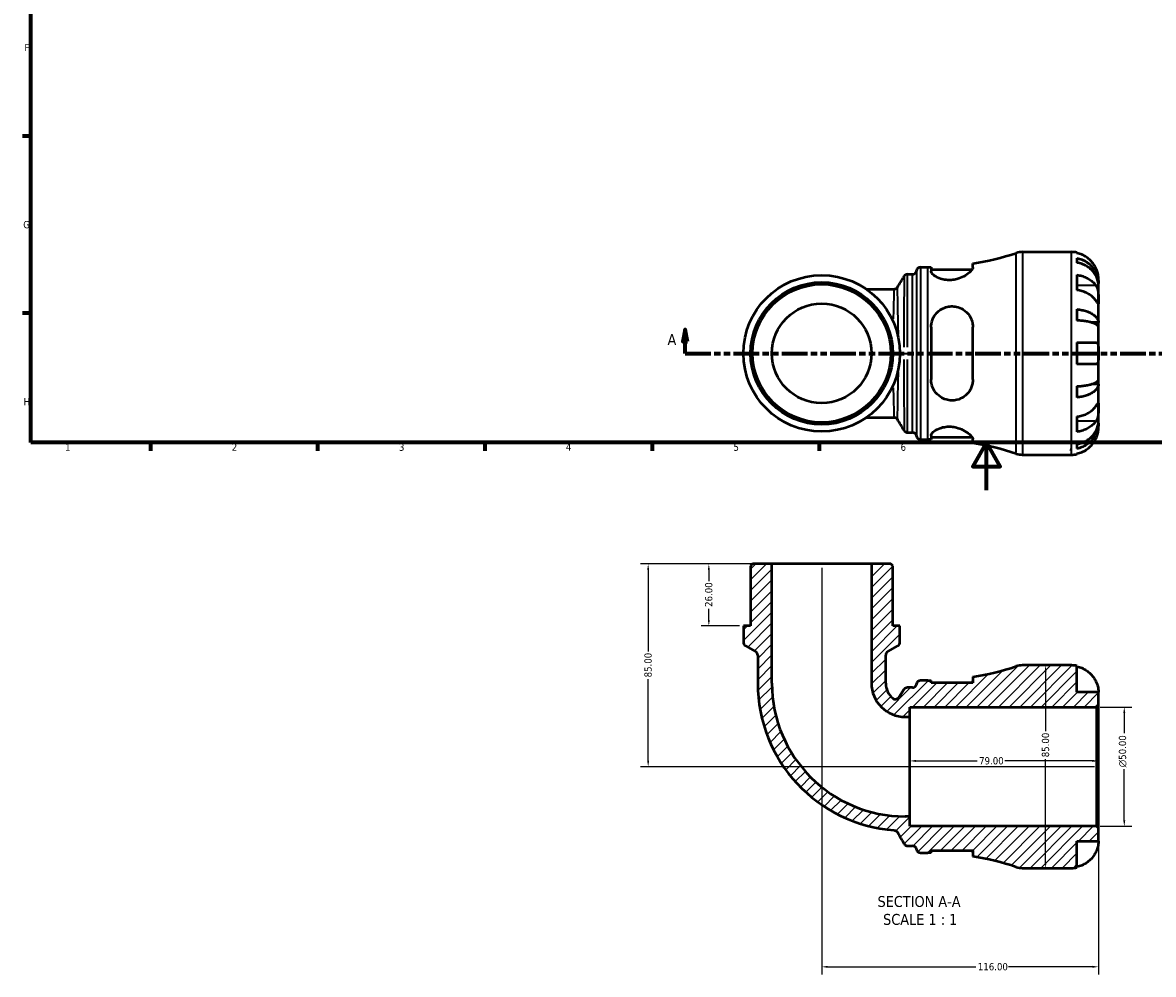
# Model space of a CAD drawing. Header units: millimetres. Extents: x 0 to 902, y -203 to 619.
# Tile 1 of 5: x 17 to 490, y -203 to 196. Entities that reach past the tile are written whole.
import ezdxf

# ---------------------------------------------------------------- set-up
doc = ezdxf.new("R2010")
doc.units = ezdxf.units.MM
doc.linetypes.add('DOUBLE_DASH_CHAIN', pattern=[1.2403, 0.6614, -0.0827, 0.1654, -0.0827, 0.1654, -0.0827])
for name, color, linetype, lineweight in [('Border (ANSI)', 7, 'Continuous', 70), ('Dimension (ANSI)', 7, 'Continuous', 25), ('Hatch (ANSI)', 7, 'Continuous', 18), ('Section Line (ANSI)', 7, 'DOUBLE_DASH_CHAIN', 70), ('Symbol (ANSI)', 7, 'Continuous', 25), ('Visible (ANSI)', 7, 'Continuous', 50), ('Visible Narrow (ANSI)', 7, 'Continuous', 35)]:
    doc.layers.add(name, color=color, linetype=linetype, lineweight=lineweight)
doc.styles.add('Label Text (ANSI)', font='tahoma.ttf')
doc.styles.add('Note Text (ANSI)', font='tahoma.ttf')
doc.dimstyles.new('Default - mm (ANSI)', dxfattribs={"dimtxt": 3.048, "dimasz": 2.5, "dimexe": 3.175, "dimexo": 1.6002, "dimgap": 0.8, "dimtad": 0, "dimtoh": 1, "dimrnd": 1e-08, "dimzin": 4, "dimdsep": 46, "dimtxsty": 'Note Text (ANSI)', "dimcen": 0.09, "dimdle": 10, "dimclrd": 256, "dimclre": 256, "dimclrt": 256, "dimadec": 1, "dimazin": 1, "dimtfac": 1, "dimtofl": 0, "dimtmove": 0, "dimatfit": 3, "dimfxl": 1, "dimtolj": 1, "dimtzin": 4, "dimlwd": -1, "dimlwe": -1, "dimarcsym": 0})

# ---------------------------------------------------------------- blocks, each defined once
blk = doc.blocks.new('Borders Default Border')
at = {"layer": 'Border (ANSI)'}
for p, q in [((20, 148.5), (16.55, 148.5)), ((20, 74.25), (16.55, 74.25)), ((70.08, 20), (70.08, 16.55)), ((140.17, 20), (140.17, 16.55)), ((210.25, 20), (210.25, 16.55)), ((280.33, 20), (280.33, 16.55)), ((350.42, 20), (350.42, 16.55))]:
    blk.add_line(p, q, dxfattribs=at)
at = {"layer": 'Border (ANSI)', "flags": 128}
for points in [[(20, 20), (20, 574), (821, 574), (821, 20), (20, 20)], [(420.5, 0), (420.5, 20), (414.73, 10), (426.27, 10), (420.5, 20)]]:
    blk.add_lwpolyline(points, dxfattribs=at)
at = {"layer": 'Border (ANSI)', "char_height": 3.05, "attachment_point": 7, "style": 'Note Text (ANSI)'}
for s, insert in [('F', (17.29, 184.1)), ('G', (16.81, 109.79)), ('H', (16.97, 35.6)), ('1', (34.35, 16.55)), ('2', (104.2, 16.55)), ('3', (174.26, 16.49)), ('4', (244.23, 16.55)), ('5', (314.48, 16.49)), ('6', (384.49, 16.49)), ('7', (454.6, 16.55))]:
    blk.add_mtext(s, dxfattribs=dict(at, insert=insert))
blk = doc.blocks.new('2dTransSection0')
at = {"layer": 'Section Line (ANSI)', "linetype": 'Continuous'}
for p, q in [((294.19, 67.4), (293.19, 62.4)), ((294.19, 62.4), (294.19, 67.4)), ((295.19, 62.4), (294.19, 67.4)), ((588.42, 67.4), (587.42, 62.4)), ((588.42, 62.4), (588.42, 67.4)), ((589.42, 62.4), (588.42, 67.4)), ((293.19, 62.4), (295.19, 62.4)), ((294.19, 57.4), (294.19, 62.4)), ((587.42, 62.4), (589.42, 62.4)), ((588.42, 57.4), (588.42, 62.4)), ((294.19, 57.4), (304.84, 57.4)), ((577.76, 57.4), (588.42, 57.4))]:
    blk.add_line(p, q, dxfattribs=at)
at = {"layer": 'Section Line (ANSI)', "linetype": 'DOUBLE_DASH_CHAIN', "ltscale": 16.330755}
blk.add_line((294.19, 57.4), (588.42, 57.4), dxfattribs=at)
at = {"layer": 'Section Line (ANSI)', "linetype": 'Continuous', "flags": 128}
for points in [[(295.19, 62.4), (294.19, 67.4), (293.19, 62.4), (295.19, 62.4)], [(589.42, 62.4), (588.42, 67.4), (587.42, 62.4), (589.42, 62.4)]]:
    blk.add_lwpolyline(points, dxfattribs=at)
at = {"layer": 'Section Line (ANSI)'}
for points in [[(295.19, 62.4), (294.19, 67.4), (293.19, 62.4), (295.19, 62.4)], [(589.42, 62.4), (588.42, 67.4), (587.42, 62.4), (589.42, 62.4)]]:
    blk.add_solid(points, dxfattribs=at)
at = {"layer": 'Section Line (ANSI)', "char_height": 4.57, "attachment_point": 7, "style": 'Label Text (ANSI)'}
for insert in [(286.83, 60.9), (591.89, 60.9)]:
    blk.add_mtext('A', dxfattribs=dict(at, insert=insert))
blk = doc.blocks.new('*D7')
at = {"layer": 'Defpoints', "color": 0, "transparency": 16777216}
for p in [(388.44, -113.47), (388.44, -115.89), (467.44, -115.89)]:
    blk.add_point(p, dxfattribs=at)
at = {"layer": 'Dimension (ANSI)', "transparency": 16777216}
for p, q in [((390.94, -113.47), (416.62, -113.47)), ((464.94, -113.47), (428.27, -113.47))]:
    blk.add_line(p, q, dxfattribs=at)
for points in [[(390.94, -113.05), (390.94, -113.89), (388.44, -113.47)], [(464.94, -113.05), (464.94, -113.89), (467.44, -113.47)]]:
    blk.add_solid(points, dxfattribs=at)
at = {"layer": 'Dimension (ANSI)', "transparency": 16777216, "insert": (417.42, -111.88), "char_height": 3.048, "attachment_point": 1, "style": 'Note Text (ANSI)'}
blk.add_mtext('\\A1;79.00', dxfattribs=at)
blk = doc.blocks.new('*D8')
at = {"layer": 'Defpoints', "color": 0, "transparency": 16777216}
for p in [(466.59, -90.89), (478.26, -90.89), (466.59, -140.89)]:
    blk.add_point(p, dxfattribs=at)
at = {"layer": 'Dimension (ANSI)', "transparency": 16777216}
for p, q in [((468.19, -90.89), (481.44, -90.89)), ((478.26, -93.39), (478.26, -101.81)), ((478.26, -138.39), (478.26, -116.96)), ((468.19, -140.89), (481.44, -140.89))]:
    blk.add_line(p, q, dxfattribs=at)
for points in [[(477.85, -93.39), (478.68, -93.39), (478.26, -90.89)], [(477.85, -138.39), (478.68, -138.39), (478.26, -140.89)]]:
    blk.add_solid(points, dxfattribs=at)
at = {"layer": 'Dimension (ANSI)', "transparency": 16777216, "insert": (475.97, -116.16), "char_height": 3.048, "attachment_point": 1, "rotation": 90, "style": 'Note Text (ANSI)'}
blk.add_mtext('\\A1;\\fAIGDT|b0|i0;\\H3.0480;\\ln\\fTahoma|b0|i0;\\H3.0480;50.00', dxfattribs=at)
blk = doc.blocks.new('*D9')
at = {"layer": 'Defpoints', "color": 0, "transparency": 16777216}
for p in [(330.58, -30.89), (304.14, -56.89), (318.65, -56.89)]:
    blk.add_point(p, dxfattribs=at)
at = {"layer": 'Dimension (ANSI)', "transparency": 16777216}
for p, q in [((328.98, -30.89), (300.97, -30.89)), ((304.14, -33.39), (304.14, -38.07)), ((304.14, -54.39), (304.14, -49.7)), ((317.05, -56.89), (300.97, -56.89))]:
    blk.add_line(p, q, dxfattribs=at)
for points in [[(303.73, -33.39), (304.56, -33.39), (304.14, -30.89)], [(303.73, -54.39), (304.56, -54.39), (304.14, -56.89)]]:
    blk.add_solid(points, dxfattribs=at)
at = {"layer": 'Dimension (ANSI)', "transparency": 16777216, "insert": (302.56, -48.9), "char_height": 3.048, "attachment_point": 1, "rotation": 90, "style": 'Note Text (ANSI)'}
blk.add_mtext('\\A1;26.00', dxfattribs=at)
blk = doc.blocks.new('*D10')
at = {"layer": 'Defpoints', "color": 0, "transparency": 16777216}
for p in [(330.58, -30.89), (278.72, -115.89), (467.44, -115.89)]:
    blk.add_point(p, dxfattribs=at)
at = {"layer": 'Dimension (ANSI)', "transparency": 16777216}
for p, q in [((328.98, -30.89), (275.55, -30.89)), ((278.72, -33.39), (278.72, -67.54)), ((278.72, -113.39), (278.72, -79.24)), ((465.84, -115.89), (275.55, -115.89))]:
    blk.add_line(p, q, dxfattribs=at)
for points in [[(278.3, -33.39), (279.14, -33.39), (278.72, -30.89)], [(278.3, -113.39), (279.14, -113.39), (278.72, -115.89)]]:
    blk.add_solid(points, dxfattribs=at)
at = {"layer": 'Dimension (ANSI)', "transparency": 16777216, "insert": (277.13, -78.44), "char_height": 3.048, "attachment_point": 1, "rotation": 90, "style": 'Note Text (ANSI)'}
blk.add_mtext('\\A1;85.00', dxfattribs=at)
blk = doc.blocks.new('*D11')
at = {"layer": 'Defpoints', "color": 0, "transparency": 16777216}
for p in [(351.44, -30.89), (467.44, -141.74), (467.44, -199.8)]:
    blk.add_point(p, dxfattribs=at)
at = {"layer": 'Dimension (ANSI)', "transparency": 16777216}
for p, q in [((351.44, -32.49), (351.44, -202.97)), ((467.44, -143.34), (467.44, -202.97)), ((353.94, -199.8), (416.1, -199.8)), ((464.94, -199.8), (429.78, -199.8))]:
    blk.add_line(p, q, dxfattribs=at)
for points in [[(353.94, -199.38), (353.94, -200.22), (351.44, -199.8)], [(464.94, -199.38), (464.94, -200.22), (467.44, -199.8)]]:
    blk.add_solid(points, dxfattribs=at)
at = {"layer": 'Dimension (ANSI)', "transparency": 16777216, "insert": (416.9, -198.21), "char_height": 3.048, "attachment_point": 1, "style": 'Note Text (ANSI)'}
blk.add_mtext('\\A1;116.00', dxfattribs=at)
blk = doc.blocks.new('*D12')
at = {"layer": 'Defpoints', "color": 0, "transparency": 16777216}
for p in [(445.3, -73.39), (445.3, -73.39), (445.3, -158.39)]:
    blk.add_point(p, dxfattribs=at)
at = {"layer": 'Dimension (ANSI)', "transparency": 16777216}
for p, q in [((445.3, -75.89), (445.3, -101.04)), ((445.3, -155.89), (445.3, -112.74))]:
    blk.add_line(p, q, dxfattribs=at)
for points in [[(444.88, -75.89), (445.71, -75.89), (445.3, -73.39)], [(444.88, -155.89), (445.71, -155.89), (445.3, -158.39)]]:
    blk.add_solid(points, dxfattribs=at)
at = {"layer": 'Dimension (ANSI)', "transparency": 16777216, "insert": (443.7, -111.94), "char_height": 3.048, "attachment_point": 1, "rotation": 90, "style": 'Note Text (ANSI)'}
blk.add_mtext('\\A1;85.00', dxfattribs=at)

msp = doc.modelspace()

# ---------------------------------------------------------------- hatches: boundary and pattern name
at = {"layer": 'Hatch (ANSI)'}
h = msp.add_hatch(dxfattribs=at)
h.set_pattern_fill('ANSI31', color=256, scale=25.4, style=0)
h.set_pattern_definition([(45, (0, 0), (-2.245064, 2.245064), [])])
edge = h.paths.add_edge_path()
edge.add_ellipse((435.65, -149.886), major_axis=(-2.659, -8.073), ratio=1, start_angle=0, end_angle=18.23145)
edge.add_line((435.65, -158.386), (456.191, -158.386))
edge.add_ellipse((456.191, -147.136), major_axis=(0, -11.25), ratio=1, start_angle=0, end_angle=11.53696)
edge.add_line((458.441, -158.159), (458.441, -147.136))
edge.add_line((458.441, -147.136), (467.441, -147.136))
edge.add_line((467.441, -147.136), (467.441, -141.736))
edge.add_line((467.441, -141.736), (466.591, -140.886))
edge.add_line((466.591, -140.886), (388.441, -140.886))
edge.add_line((388.441, -140.886), (388.441, -136.751))
edge.add_line((388.441, -136.751), (386.439, -136.751))
edge.add_ellipse((386.439, -80.889), major_axis=(0, -55.862), ratio=1, start_angle=270, end_angle=360, ccw=False)
edge.add_line((330.577, -80.889), (330.577, -30.886))
edge.add_line((330.577, -30.886), (322.484, -30.886))
edge.add_line((322.484, -30.886), (321.634, -31.736))
edge.add_line((321.634, -31.736), (321.634, -56.886))
edge.add_line((321.634, -56.886), (318.654, -56.886))
edge.add_line((318.654, -56.886), (318.654, -63.705))
edge.add_ellipse((320.354, -63.705), major_axis=(-1.7, 0), ratio=1, start_angle=0, end_angle=60)
edge.add_line((319.504, -65.177), (323.765, -67.637))
edge.add_ellipse((322.915, -69.11), major_axis=(0.85, 1.472), ratio=1, start_angle=300, end_angle=360, ccw=False)
edge.add_line((324.615, -69.11), (324.615, -80.889))
edge.add_ellipse((386.439, -80.889), major_axis=(-61.824, 0), ratio=1, start_angle=0, end_angle=85.72573)
edge.add_spline(control_points=[(381.831, -142.541), (381.996, -142.553), (382.159, -142.589), (382.468, -142.708), (382.613, -142.789), (382.919, -143.026), (383.066, -143.194), (383.177, -143.386)], knot_values=[-0.1657253, -0.1657253, -0.1657253, -0.1657253, -0.1160674, -0.1160674, -0.0664096, -0.0664096, 0, 0, 0, 0], degree=3, periodic=0)
edge.add_line((383.177, -143.386), (385.948, -148.186))
edge.add_spline(control_points=[(385.948, -148.186), (386.042, -148.348), (386.161, -148.493), (386.442, -148.739), (386.602, -148.838), (386.98, -148.993), (387.199, -149.036), (387.42, -149.036)], knot_values=[-0.1784834, -0.1784834, -0.1784834, -0.1784834, -0.1224465, -0.1224465, -0.0664096, -0.0664096, 0, 0, 0, 0], degree=3, periodic=0)
edge.add_line((387.42, -149.036), (389.506, -149.036))
edge.add_ellipse((389.506, -150.736), major_axis=(0, 1.7), ratio=1, start_angle=277.18076, end_angle=360, ccw=False)
edge.add_ellipse((392.879, -150.311), major_axis=(-1.687, -0.212), ratio=1, start_angle=0, end_angle=82.81924)
edge.add_line((392.879, -152.011), (395.919, -152.011))
edge.add_ellipse((395.919, -270.504), major_axis=(0, 118.493), ratio=1, start_angle=359.33029, end_angle=360, ccw=False)
edge.add_line((397.304, -152.019), (397.304, -151.011))
edge.add_line((397.304, -151.011), (414.804, -151.011))
edge.add_line((414.804, -151.011), (414.804, -153.526))
edge.add_ellipse((395.919, -270.504), major_axis=(18.885, 116.979), ratio=1, start_angle=350.93924, end_angle=360, ccw=False)
edge = h.paths.add_edge_path()
edge.add_ellipse((435.65, -81.886), major_axis=(0, 8.5), ratio=1, start_angle=0, end_angle=18.23145)
edge.add_ellipse((395.919, 38.732), major_axis=(37.071, -112.545), ratio=1, start_angle=350.93924, end_angle=360, ccw=False)
edge.add_line((414.804, -78.247), (414.804, -80.761))
edge.add_line((414.804, -80.761), (397.304, -80.761))
edge.add_line((397.304, -80.761), (397.304, -79.753))
edge.add_ellipse((395.919, 38.732), major_axis=(1.385, -118.485), ratio=1, start_angle=359.33029, end_angle=360, ccw=False)
edge.add_line((395.919, -79.761), (392.879, -79.761))
edge.add_ellipse((392.879, -81.461), major_axis=(0, 1.7), ratio=1, start_angle=0, end_angle=82.81924)
edge.add_ellipse((389.506, -81.036), major_axis=(1.687, -0.213), ratio=1, start_angle=277.18076, end_angle=360, ccw=False)
edge.add_line((389.506, -82.736), (387.353, -82.736))
edge.add_ellipse((387.353, -84.436), major_axis=(0, 1.7), ratio=1, start_angle=0, end_angle=56.54503)
edge.add_line((385.935, -83.499), (383.741, -86.819))
edge.add_ellipse((382.323, -85.882), major_axis=(1.418, -0.937), ratio=1, start_angle=263.95475, end_angle=360, ccw=False)
edge.add_ellipse((386.439, -80.889), major_axis=(-5.198, -6.305), ratio=1, start_angle=309.50023, end_angle=360, ccw=False)
edge.add_line((378.268, -80.889), (378.268, -69.11))
edge.add_ellipse((379.968, -69.11), major_axis=(-1.7, 0), ratio=1, start_angle=300, end_angle=360, ccw=False)
edge.add_line((379.118, -67.637), (383.379, -65.177))
edge.add_ellipse((382.529, -63.705), major_axis=(0.85, -1.472), ratio=1, start_angle=0, end_angle=60)
edge.add_line((384.229, -63.705), (384.229, -56.886))
edge.add_line((384.229, -56.886), (381.248, -56.886))
edge.add_line((381.248, -56.886), (381.248, -31.736))
edge.add_line((381.248, -31.736), (380.398, -30.886))
edge.add_line((380.398, -30.886), (372.306, -30.886))
edge.add_line((372.306, -30.886), (372.306, -80.889))
edge.add_ellipse((386.439, -80.889), major_axis=(-14.133, 0), ratio=1, start_angle=0, end_angle=90)
edge.add_line((386.439, -95.021), (388.441, -95.021))
edge.add_line((388.441, -95.021), (388.441, -90.886))
edge.add_line((388.441, -90.886), (466.591, -90.886))
edge.add_line((466.591, -90.886), (467.441, -90.036))
edge.add_line((467.441, -90.036), (467.441, -84.636))
edge.add_line((467.441, -84.636), (458.441, -84.636))
edge.add_line((458.441, -84.636), (458.441, -73.614))
edge.add_ellipse((456.191, -84.636), major_axis=(2.25, 11.023), ratio=1, start_angle=0, end_angle=11.53696)
edge.add_line((456.191, -73.386), (435.65, -73.386))

# ---------------------------------------------------------------- linework, layer by layer
at = {"layer": 'Visible (ANSI)'}
for p, q in [((435.65, 99.901), (456.191, 99.901)), ((458.441, 99.674), (458.441, 99.433)), ((414.804, 93.397), (414.804, 95.041)), ((458.441, 97.358), (458.441, 95.413)), ((387.412, 90.551), (389.506, 90.551)), ((392.879, 93.526), (395.919, 93.526)), ((397.304, 93.534), (397.304, 91.819)), ((397.304, 92.526), (414.474, 92.526)), ((458.441, 90.304), (458.441, 83.94)), ((467.441, 86.64), (467.407, 86.64)), ((467.441, 86.64), (467.441, 88.651)), ((467.441, 85.875), (467.441, 86.64)), ((467.441, 79.498), (467.441, 85.875)), ((381.749, 84.227), (370.293, 84.227)), ((458.441, 75.896), (458.441, 71.202)), ((467.441, 70.278), (467.441, 79.498)), ((397.304, 68.401), (397.304, 46.401)), ((414.804, 46.401), (414.804, 68.401)), ((467.441, 70.278), (464.713, 70.278)), ((467.441, 68.43), (467.441, 70.278)), ((467.441, 57.401), (467.441, 68.43)), ((458.441, 61.901), (458.441, 52.901)), ((467.441, 46.372), (467.441, 57.401)), ((458.441, 43.6), (458.441, 38.906)), ((467.441, 44.524), (464.713, 44.524)), ((467.441, 44.524), (467.441, 46.372)), ((467.441, 35.304), (467.441, 44.524)), ((467.441, 28.927), (467.441, 35.304)), ((370.293, 30.575), (381.749, 30.575)), ((458.441, 30.861), (458.441, 24.498)), ((467.441, 28.162), (467.441, 28.927)), ((387.412, 24.251), (389.506, 24.251)), ((467.441, 28.162), (467.407, 28.162)), ((467.441, 26.151), (467.441, 28.162)), ((392.879, 21.276), (395.919, 21.276)), ((397.304, 22.983), (397.304, 21.268)), ((397.304, 22.276), (414.474, 22.276)), ((414.804, 19.761), (414.804, 21.405)), ((458.441, 19.389), (458.441, 17.444)), ((435.65, 14.901), (456.191, 14.901)), ((458.441, 15.368), (458.441, 15.128)), ((322.484, -30.886), (321.634, -31.736)), ((321.634, -31.736), (321.634, -56.886)), ((330.577, -30.886), (322.484, -30.886)), ((330.577, -80.889), (330.577, -30.886)), ((372.306, -30.886), (330.577, -30.886)), ((380.398, -30.886), (372.306, -30.886)), ((372.306, -30.886), (372.306, -80.889)), ((381.248, -31.736), (380.398, -30.886)), ((381.248, -56.886), (381.248, -31.736)), ((321.634, -56.886), (318.654, -56.886)), ((318.654, -56.886), (318.654, -63.705)), ((384.229, -56.886), (381.248, -56.886)), ((384.229, -63.705), (384.229, -56.886)), ((319.504, -65.177), (323.765, -67.637)), ((379.118, -67.637), (383.379, -65.177)), ((324.615, -69.11), (324.615, -80.889)), ((378.268, -80.889), (378.268, -69.11)), ((456.191, -73.386), (435.65, -73.386)), ((458.441, -84.636), (458.441, -73.614)), ((395.919, -79.761), (392.879, -79.761)), ((397.304, -80.761), (397.304, -79.753)), ((414.804, -78.247), (414.804, -80.761)), ((385.935, -83.499), (383.741, -86.819)), ((389.506, -82.736), (387.353, -82.736)), ((414.804, -80.761), (397.304, -80.761)), ((467.441, -84.636), (458.441, -84.636)), ((467.441, -90.036), (467.441, -84.636)), ((466.591, -90.886), (467.441, -90.036)), ((467.441, -141.736), (467.441, -90.036)), ((388.441, -95.021), (388.441, -90.886)), ((388.441, -90.886), (466.591, -90.886)), ((466.591, -90.886), (466.591, -140.886)), ((386.439, -95.021), (388.441, -95.021)), ((388.441, -136.751), (388.441, -95.021)), ((388.441, -136.751), (386.439, -136.751)), ((388.441, -140.886), (388.441, -136.751)), ((466.591, -140.886), (388.441, -140.886)), ((467.441, -141.736), (466.591, -140.886)), ((467.441, -147.136), (467.441, -141.736)), ((387.42, -149.036), (389.506, -149.036)), ((397.304, -152.019), (397.304, -151.011)), ((397.304, -151.011), (414.804, -151.011)), ((414.804, -151.011), (414.804, -153.526)), ((458.441, -158.159), (458.441, -147.136)), ((458.441, -147.136), (467.441, -147.136)), ((392.879, -152.011), (395.919, -152.011)), ((435.65, -158.386), (456.191, -158.386))]:
    msp.add_line(p, q, dxfattribs=at)
for radius in [32.788, 29.807, 28.957, 20.865]:
    msp.add_circle((351.441, 57.401), radius, dxfattribs=at)
for centre, radius, start, end in [((435.65, 91.401), 8.5, 90, 108.23145), ((456.191, 88.651), 11.25, 78.46304, 90), ((395.919, 212.019), 118.493, 279.17069, 288.23145), ((389.506, 92.251), 1.7, 270, 352.81924), ((392.879, 91.826), 1.7, 90, 172.81924), ((395.919, 212.019), 118.493, 270, 270.66971), ((389.506, 22.551), 1.7, 7.18076, 90), ((392.879, 22.976), 1.7, 187.18076, 270), ((395.919, -97.217), 118.493, 89.33029, 90), ((395.919, -97.217), 118.493, 71.76855, 80.82931), ((435.65, 23.401), 8.5, 251.76855, 270), ((456.191, 26.151), 11.25, 270, 281.53696), ((320.354, -63.705), 1.7, 180, 240), ((382.529, -63.705), 1.7, 300, 0), ((322.915, -69.11), 1.7, 0, 60), ((379.968, -69.11), 1.7, 120, 180), ((395.919, 38.732), 118.493, 279.17069, 288.23145), ((435.65, -81.886), 8.5, 90, 108.23145), ((456.191, -84.636), 11.25, 78.46304, 90), ((392.879, -81.461), 1.7, 90, 172.81924), ((395.919, 38.732), 118.493, 270, 270.66971), ((386.439, -80.889), 61.824, 180, 265.72573), ((386.439, -80.889), 55.862, 180, 270), ((386.439, -80.889), 14.133, 180, 270), ((386.439, -80.889), 8.171, 180, 230.49977), ((387.353, -84.436), 1.7, 90, 146.54503), ((389.506, -81.036), 1.7, 270, 352.81924), ((382.323, -85.882), 1.7, 230.49977, 326.54503), ((389.506, -150.736), 1.7, 7.18076, 90), ((392.879, -150.311), 1.7, 187.18076, 270), ((395.919, -270.504), 118.493, 89.33029, 90), ((395.919, -270.504), 118.493, 71.76855, 80.82931), ((435.65, -149.886), 8.5, 251.76855, 270), ((456.191, -147.136), 11.25, 270, 281.53696)]:
    msp.add_arc(centre, radius, start, end, dxfattribs=at)
for points, knots in [([(466.374, 93.151), (466.141, 93.651), (465.859, 94.159), (465.116, 95.276), (464.627, 95.864), (463.644, 96.851), (463.06, 97.34), (461.802, 98.184), (461.128, 98.539), (459.864, 99.064), (459.161, 99.286), (458.441, 99.433)], [5.50227189, 5.50227189, 5.50227189, 5.50227189, 5.66172607, 5.66172607, 5.87111315, 5.87111315, 6.07951382, 6.07951382, 6.28791448, 6.28791448, 6.49007585, 6.49007585, 6.49007585, 6.49007585]), ([(458.441, 97.358), (459.163, 97.215), (459.867, 96.999), (461.132, 96.491), (461.806, 96.148), (463.065, 95.333), (463.649, 94.86), (464.632, 93.907), (465.12, 93.338), (465.962, 92.115), (466.316, 91.46), (466.849, 90.212), (467.076, 89.503), (467.373, 88.056), (467.441, 87.317), (467.441, 86.64)], [0.2134337, 0.2134337, 0.2134337, 0.2134337, 0.41601, 0.41601, 0.6243485, 0.6243485, 0.832687, 0.832687, 1.0415719, 1.0415719, 1.2504568, 1.2504568, 1.4601279, 1.4601279, 1.6697991, 1.6697991, 1.6697991, 1.6697991]), ([(467.441, 85.875), (467.441, 86.477), (467.373, 87.135), (467.076, 88.423), (466.849, 89.053), (466.316, 90.164), (465.962, 90.747), (465.12, 91.836), (464.632, 92.342), (463.649, 93.19), (463.065, 93.611), (461.806, 94.337), (461.132, 94.642), (459.867, 95.094), (459.163, 95.286), (458.441, 95.413)], [5.0161165, 5.0161165, 5.0161165, 5.0161165, 5.2257877, 5.2257877, 5.4354588, 5.4354588, 5.6443437, 5.6443437, 5.8532286, 5.8532286, 6.0615671, 6.0615671, 6.2699056, 6.2699056, 6.472482, 6.472482, 6.472482, 6.472482]), ([(387.412, 90.551), (387.23, 90.551), (387.05, 90.52), (386.727, 90.417), (386.587, 90.344), (386.363, 90.196), (386.277, 90.121), (386.141, 89.984), (386.09, 89.923), (386.008, 89.812), (385.976, 89.763), (385.949, 89.718), (385.948, 89.715), (385.946, 89.712)], [6.28318881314, 6.28318881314, 6.28318881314, 6.28318881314, 6.28334409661, 6.28334409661, 6.28350941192, 6.28350941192, 6.28367472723, 6.28367472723, 6.28384004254, 6.28384004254, 6.28400535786, 6.28400535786, 6.2840153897, 6.2840153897, 6.2840153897, 6.2840153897]), ([(414.804, 93.397), (414.804, 93.227), (414.75, 93.035), (414.426, 92.376), (413.981, 91.851), (412.731, 90.762), (411.921, 90.195), (410.123, 89.242), (409.164, 88.841), (407.372, 88.35), (406.591, 88.207), (405.054, 88.083), (404.32, 88.094), (402.732, 88.263), (401.917, 88.452), (400.192, 89.038), (399.363, 89.477), (398.073, 90.401), (397.625, 90.887), (397.344, 91.498), (397.304, 91.664), (397.304, 91.819)], [-3.1190111, -3.1190111, -3.1190111, -3.1190111, -2.9425218, -2.9425218, -2.5658323, -2.5658323, -2.1866341, -2.1866341, -1.8519842, -1.8519842, -1.611527, -1.611527, -1.3870833, -1.3870833, -1.11061, -1.11061, -0.7372166, -0.7372166, -0.3497412, -0.3497412, -0.1958212, -0.1958212, -0.1958212, -0.1958212]), ([(458.441, 90.304), (459.161, 90.2), (459.864, 90.043), (461.128, 89.672), (461.802, 89.421), (463.06, 88.824), (463.644, 88.478), (464.627, 87.781), (465.116, 87.364), (465.859, 86.575), (466.141, 86.216), (466.374, 85.862)], [0.21343841, 0.21343841, 0.21343841, 0.21343841, 0.41559978, 0.41559978, 0.62400044, 0.62400044, 0.8324011, 0.8324011, 1.04178819, 1.04178819, 1.20124236, 1.20124236, 1.20124236, 1.20124236]), ([(467.441, 88.651), (467.441, 88.651), (467.442, 88.705), (467.438, 88.927), (467.433, 89.106), (467.39, 89.65), (467.344, 90.049), (467.19, 90.816), (467.111, 91.142), (466.933, 91.741), (466.844, 92.006), (466.639, 92.553), (466.522, 92.832), (466.388, 93.122), (466.381, 93.137), (466.374, 93.151)], [-3.12621297, -3.12621297, -3.12621297, -3.12621297, -3.00592131, -3.00592131, -2.87295675, -2.87295675, -2.69789372, -2.69789372, -2.58338701, -2.58338701, -2.49547573, -2.49547573, -2.40310236, -2.40310236, -2.39831682, -2.39831682, -2.39831682, -2.39831682]), ([(466.374, 85.862), (466.433, 85.773), (466.49, 85.679), (466.666, 85.362), (466.776, 85.122), (466.976, 84.588), (467.062, 84.294), (467.236, 83.547), (467.305, 83.087), (467.406, 82.055), (467.426, 81.494), (467.444, 80.419), (467.441, 79.919), (467.441, 79.498)], [-0.72474413, -0.72474413, -0.72474413, -0.72474413, -0.68292689, -0.68292689, -0.58946764, -0.58946764, -0.49014387, -0.49014387, -0.34933517, -0.34933517, -0.17856496, -0.17856496, 0, 0, 0, 0]), ([(383.214, 85.065), (383.189, 85.022), (383.158, 84.974), (383.078, 84.864), (383.028, 84.803), (382.895, 84.668), (382.811, 84.593), (382.593, 84.445), (382.456, 84.372), (382.13, 84.262), (381.94, 84.227), (381.749, 84.227)], [1.5560288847, 1.5560288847, 1.5560288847, 1.5560288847, 1.5570312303, 1.5570312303, 1.558033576, 1.558033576, 1.5590359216, 1.5590359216, 1.5600382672, 1.5600382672, 1.5610406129, 1.5610406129, 1.5610406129, 1.5610406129]), ([(466.374, 79.498), (466.141, 79.852), (465.859, 80.211), (465.116, 81), (464.627, 81.417), (463.644, 82.114), (463.06, 82.46), (461.802, 83.057), (461.128, 83.308), (459.864, 83.679), (459.161, 83.836), (458.441, 83.94)], [5.50227189, 5.50227189, 5.50227189, 5.50227189, 5.66172607, 5.66172607, 5.87111315, 5.87111315, 6.07951382, 6.07951382, 6.28791448, 6.28791448, 6.49007585, 6.49007585, 6.49007585, 6.49007585]), ([(397.304, 68.401), (397.304, 68.866), (397.341, 69.328), (397.598, 70.936), (398.01, 72.031), (399.236, 74.01), (400.06, 74.89), (401.789, 76.094), (402.611, 76.499), (404.209, 76.986), (404.944, 77.112), (406.467, 77.176), (407.233, 77.104), (408.958, 76.717), (409.873, 76.332), (411.768, 75.149), (412.677, 74.254), (413.986, 72.263), (414.43, 71.189), (414.751, 69.502), (414.804, 68.955), (414.804, 68.401)], [-3.0744805, -3.0744805, -3.0744805, -3.0744805, -2.9275472, -2.9275472, -2.5564656, -2.5564656, -2.1770295, -2.1770295, -1.8962541, -1.8962541, -1.6711798, -1.6711798, -1.4362173, -1.4362173, -1.1221314, -1.1221314, -0.7060755, -0.7060755, -0.3297742, -0.3297742, -0.1550611, -0.1550611, -0.1550611, -0.1550611]), ([(458.441, 75.896), (459.163, 75.821), (459.867, 75.708), (461.132, 75.442), (461.806, 75.262), (463.065, 74.834), (463.649, 74.587), (464.632, 74.087), (465.12, 73.789), (465.962, 73.148), (466.316, 72.804), (466.849, 72.15), (467.076, 71.779), (467.373, 71.02), (467.441, 70.632), (467.441, 70.278)], [0.2134337, 0.2134337, 0.2134337, 0.2134337, 0.41601, 0.41601, 0.6243485, 0.6243485, 0.832687, 0.832687, 1.0415719, 1.0415719, 1.2504568, 1.2504568, 1.4601279, 1.4601279, 1.6697991, 1.6697991, 1.6697991, 1.6697991]), ([(467.441, 79.498), (467.441, 79.257), (467.442, 79.044), (467.44, 78.67), (467.437, 78.516), (467.416, 78.25), (467.391, 78.176), (467.291, 78.184), (467.219, 78.26), (467.04, 78.499), (466.952, 78.627), (466.749, 78.93), (466.636, 79.101), (466.467, 79.358), (466.421, 79.427), (466.374, 79.498)], [0, 0, 0, 0, 0.10230486, 0.10230486, 0.2116531, 0.2116531, 0.35868741, 0.35868741, 0.49861539, 0.49861539, 0.59613895, 0.59613895, 0.69034298, 0.69034298, 0.72355027, 0.72355027, 0.72355027, 0.72355027]), ([(467.441, 68.43), (467.441, 68.605), (467.373, 68.796), (467.076, 69.17), (466.849, 69.354), (466.316, 69.676), (465.962, 69.846), (465.12, 70.162), (464.632, 70.309), (463.649, 70.556), (463.065, 70.678), (461.806, 70.889), (461.132, 70.977), (459.867, 71.109), (459.163, 71.165), (458.441, 71.202)], [5.0161165, 5.0161165, 5.0161165, 5.0161165, 5.2257877, 5.2257877, 5.4354588, 5.4354588, 5.6443437, 5.6443437, 5.8532286, 5.8532286, 6.0615671, 6.0615671, 6.2699056, 6.2699056, 6.472482, 6.472482, 6.472482, 6.472482]), ([(458.441, 61.901), (459.161, 61.901), (459.864, 61.901), (461.128, 61.901), (461.802, 61.901), (463.06, 61.901), (463.644, 61.901), (464.627, 61.901), (465.116, 61.901), (465.859, 61.901), (466.141, 61.901), (466.374, 61.901)], [0.21343841, 0.21343841, 0.21343841, 0.21343841, 0.41559978, 0.41559978, 0.62400044, 0.62400044, 0.8324011, 0.8324011, 1.04178819, 1.04178819, 1.20124236, 1.20124236, 1.20124236, 1.20124236]), ([(466.374, 61.901), (466.472, 61.901), (466.563, 61.886), (466.733, 61.826), (466.81, 61.782), (466.969, 61.644), (467.045, 61.544), (467.227, 61.193), (467.304, 60.892), (467.406, 60.123), (467.426, 59.651), (467.444, 58.585), (467.441, 57.997), (467.441, 57.401)], [-0.72877811, -0.72877811, -0.72877811, -0.72877811, -0.65864576, -0.65864576, -0.58948737, -0.58948737, -0.50282865, -0.50282865, -0.34782332, -0.34782332, -0.17870564, -0.17870564, 0, 0, 0, 0]), ([(467.441, 57.401), (467.441, 56.982), (467.442, 56.566), (467.437, 55.677), (467.43, 55.216), (467.378, 54.427), (467.337, 54.096), (467.207, 53.579), (467.126, 53.384), (466.955, 53.145), (466.88, 53.072), (466.72, 52.969), (466.638, 52.936), (466.493, 52.907), (466.435, 52.901), (466.374, 52.901)], [0, 0, 0, 0, 0.1255823, 0.1255823, 0.27758688, 0.27758688, 0.41565829, 0.41565829, 0.53558864, 0.53558864, 0.6106285, 0.6106285, 0.67830711, 0.67830711, 0.7205994, 0.7205994, 0.7205994, 0.7205994]), ([(466.374, 52.901), (466.141, 52.901), (465.859, 52.901), (465.116, 52.901), (464.627, 52.901), (463.644, 52.901), (463.06, 52.901), (461.802, 52.901), (461.128, 52.901), (459.864, 52.901), (459.161, 52.901), (458.441, 52.901)], [5.50227189, 5.50227189, 5.50227189, 5.50227189, 5.66172607, 5.66172607, 5.87111315, 5.87111315, 6.07951382, 6.07951382, 6.28791448, 6.28791448, 6.49007585, 6.49007585, 6.49007585, 6.49007585]), ([(414.804, 46.401), (414.804, 45.842), (414.75, 45.29), (414.426, 43.6), (413.981, 42.527), (412.731, 40.633), (411.921, 39.808), (410.123, 38.588), (409.164, 38.152), (407.372, 37.716), (406.591, 37.631), (405.054, 37.677), (404.32, 37.792), (402.732, 38.255), (401.917, 38.64), (400.192, 39.796), (399.363, 40.645), (398.073, 42.618), (397.625, 43.755), (397.344, 45.431), (397.304, 45.915), (397.304, 46.401)], [-3.1190111, -3.1190111, -3.1190111, -3.1190111, -2.9425218, -2.9425218, -2.5658323, -2.5658323, -2.1866341, -2.1866341, -1.8519842, -1.8519842, -1.611527, -1.611527, -1.3870833, -1.3870833, -1.11061, -1.11061, -0.7372166, -0.7372166, -0.3497412, -0.3497412, -0.1958212, -0.1958212, -0.1958212, -0.1958212]), ([(458.441, 43.6), (459.163, 43.637), (459.867, 43.693), (461.132, 43.824), (461.806, 43.913), (463.065, 44.124), (463.649, 44.246), (464.632, 44.493), (465.12, 44.64), (465.962, 44.956), (466.316, 45.126), (466.849, 45.448), (467.076, 45.632), (467.373, 46.006), (467.441, 46.197), (467.441, 46.372)], [0.2134337, 0.2134337, 0.2134337, 0.2134337, 0.41601, 0.41601, 0.6243485, 0.6243485, 0.832687, 0.832687, 1.0415719, 1.0415719, 1.2504568, 1.2504568, 1.4601279, 1.4601279, 1.6697991, 1.6697991, 1.6697991, 1.6697991]), ([(467.441, 44.524), (467.441, 44.17), (467.373, 43.782), (467.076, 43.023), (466.849, 42.652), (466.316, 41.998), (465.962, 41.654), (465.12, 41.013), (464.632, 40.715), (463.649, 40.215), (463.065, 39.967), (461.806, 39.54), (461.132, 39.36), (459.867, 39.094), (459.163, 38.981), (458.441, 38.906)], [5.0161165, 5.0161165, 5.0161165, 5.0161165, 5.2257877, 5.2257877, 5.4354588, 5.4354588, 5.6443437, 5.6443437, 5.8532286, 5.8532286, 6.0615671, 6.0615671, 6.2699056, 6.2699056, 6.472482, 6.472482, 6.472482, 6.472482]), ([(458.441, 30.861), (459.161, 30.966), (459.864, 31.123), (461.128, 31.494), (461.802, 31.745), (463.06, 32.342), (463.644, 32.688), (464.627, 33.385), (465.116, 33.801), (465.859, 34.591), (466.141, 34.95), (466.374, 35.304)], [0.21343841, 0.21343841, 0.21343841, 0.21343841, 0.41559978, 0.41559978, 0.62400044, 0.62400044, 0.8324011, 0.8324011, 1.04178819, 1.04178819, 1.20124236, 1.20124236, 1.20124236, 1.20124236]), ([(466.374, 35.304), (466.433, 35.393), (466.49, 35.479), (466.666, 35.747), (466.776, 35.913), (466.976, 36.209), (467.062, 36.335), (467.236, 36.561), (467.305, 36.628), (467.406, 36.614), (467.426, 36.5), (467.444, 36.058), (467.441, 35.725), (467.441, 35.304)], [-0.72474413, -0.72474413, -0.72474413, -0.72474413, -0.68292689, -0.68292689, -0.58946764, -0.58946764, -0.49014387, -0.49014387, -0.34933517, -0.34933517, -0.17856496, -0.17856496, 0, 0, 0, 0]), ([(467.441, 35.304), (467.441, 35.063), (467.442, 34.795), (467.44, 34.197), (467.437, 33.865), (467.416, 33.054), (467.391, 32.568), (467.291, 31.617), (467.219, 31.162), (467.04, 30.428), (466.952, 30.142), (466.749, 29.617), (466.636, 29.378), (466.467, 29.085), (466.421, 29.011), (466.374, 28.94)], [0, 0, 0, 0, 0.10230486, 0.10230486, 0.2116531, 0.2116531, 0.35868741, 0.35868741, 0.49861539, 0.49861539, 0.59613895, 0.59613895, 0.69034298, 0.69034298, 0.72355027, 0.72355027, 0.72355027, 0.72355027]), ([(381.749, 30.575), (381.931, 30.575), (382.112, 30.544), (382.434, 30.44), (382.574, 30.367), (382.797, 30.22), (382.883, 30.145), (383.019, 30.009), (383.071, 29.946), (383.153, 29.835), (383.185, 29.787), (383.212, 29.741), (383.213, 29.739), (383.214, 29.737)], [-1.5610208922, -1.5610208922, -1.5610208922, -1.5610208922, -1.560068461, -1.560068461, -1.5590661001, -1.5590661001, -1.5580637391, -1.5580637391, -1.5570613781, -1.5570613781, -1.5560590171, -1.5560590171, -1.5560090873, -1.5560090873, -1.5560090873, -1.5560090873]), ([(466.374, 28.94), (466.141, 28.586), (465.859, 28.227), (465.116, 27.437), (464.627, 27.021), (463.644, 26.324), (463.06, 25.978), (461.802, 25.381), (461.128, 25.13), (459.864, 24.759), (459.161, 24.602), (458.441, 24.498)], [5.50227189, 5.50227189, 5.50227189, 5.50227189, 5.66172607, 5.66172607, 5.87111315, 5.87111315, 6.07951382, 6.07951382, 6.28791448, 6.28791448, 6.49007585, 6.49007585, 6.49007585, 6.49007585]), ([(458.441, 19.389), (459.163, 19.516), (459.867, 19.708), (461.132, 20.16), (461.806, 20.465), (463.065, 21.191), (463.649, 21.612), (464.632, 22.46), (465.12, 22.966), (465.962, 24.054), (466.316, 24.637), (466.849, 25.749), (467.076, 26.379), (467.373, 27.667), (467.441, 28.325), (467.441, 28.927)], [0.2134337, 0.2134337, 0.2134337, 0.2134337, 0.41601, 0.41601, 0.6243485, 0.6243485, 0.832687, 0.832687, 1.0415719, 1.0415719, 1.2504568, 1.2504568, 1.4601279, 1.4601279, 1.6697991, 1.6697991, 1.6697991, 1.6697991]), ([(385.946, 25.09), (385.971, 25.047), (386.002, 24.999), (386.081, 24.89), (386.131, 24.829), (386.263, 24.694), (386.346, 24.62), (386.564, 24.472), (386.7, 24.397), (387.027, 24.286), (387.219, 24.251), (387.412, 24.251)], [3.14077920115, 3.14077920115, 3.14077920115, 3.14077920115, 3.14094451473, 3.14094451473, 3.14110982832, 3.14110982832, 3.1412751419, 3.1412751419, 3.14144045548, 3.14144045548, 3.14160576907, 3.14160576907, 3.14160576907, 3.14160576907]), ([(397.304, 22.983), (397.304, 23.132), (397.341, 23.289), (397.598, 23.872), (398.01, 24.335), (399.236, 25.251), (400.06, 25.704), (401.789, 26.316), (402.611, 26.517), (404.209, 26.703), (404.944, 26.72), (406.467, 26.611), (407.233, 26.48), (408.958, 26.029), (409.873, 25.666), (411.768, 24.714), (412.677, 24.088), (413.986, 22.945), (414.43, 22.42), (414.751, 21.764), (414.804, 21.574), (414.804, 21.405)], [-3.0744805, -3.0744805, -3.0744805, -3.0744805, -2.9275472, -2.9275472, -2.5564656, -2.5564656, -2.1770295, -2.1770295, -1.8962541, -1.8962541, -1.6711798, -1.6711798, -1.4362173, -1.4362173, -1.1221314, -1.1221314, -0.7060755, -0.7060755, -0.3297742, -0.3297742, -0.1550611, -0.1550611, -0.1550611, -0.1550611]), ([(467.441, 28.162), (467.441, 27.485), (467.373, 26.746), (467.076, 25.299), (466.849, 24.59), (466.316, 23.342), (465.962, 22.687), (465.12, 21.463), (464.632, 20.895), (463.649, 19.942), (463.065, 19.469), (461.806, 18.654), (461.132, 18.311), (459.867, 17.803), (459.163, 17.587), (458.441, 17.444)], [5.0161165, 5.0161165, 5.0161165, 5.0161165, 5.2257877, 5.2257877, 5.4354588, 5.4354588, 5.6443437, 5.6443437, 5.8532286, 5.8532286, 6.0615671, 6.0615671, 6.2699056, 6.2699056, 6.472482, 6.472482, 6.472482, 6.472482]), ([(466.374, 21.651), (466.447, 21.806), (466.516, 21.962), (466.691, 22.383), (466.79, 22.646), (466.977, 23.198), (467.06, 23.482), (467.235, 24.169), (467.305, 24.548), (467.406, 25.272), (467.426, 25.586), (467.444, 26.033), (467.441, 26.151), (467.441, 26.151)], [-0.71968867, -0.71968867, -0.71968867, -0.71968867, -0.66913349, -0.66913349, -0.58448293, -0.58448293, -0.49008499, -0.49008499, -0.34765985, -0.34765985, -0.17827673, -0.17827673, 0, 0, 0, 0]), ([(458.441, 15.368), (459.161, 15.516), (459.864, 15.738), (461.128, 16.263), (461.802, 16.618), (463.06, 17.462), (463.644, 17.951), (464.627, 18.937), (465.116, 19.526), (465.859, 20.642), (466.141, 21.151), (466.374, 21.651)], [0.21343841, 0.21343841, 0.21343841, 0.21343841, 0.41559978, 0.41559978, 0.62400044, 0.62400044, 0.8324011, 0.8324011, 1.04178819, 1.04178819, 1.20124236, 1.20124236, 1.20124236, 1.20124236]), ([(458.441, -73.854), (459.161, -74.001), (459.864, -74.224), (461.128, -74.749), (461.802, -75.103), (463.06, -75.947), (463.644, -76.436), (464.627, -77.423), (465.116, -78.011), (465.859, -79.128), (466.141, -79.636), (466.374, -80.136)], [0.21343841, 0.21343841, 0.21343841, 0.21343841, 0.41559978, 0.41559978, 0.62400044, 0.62400044, 0.8324011, 0.8324011, 1.04178819, 1.04178819, 1.20124236, 1.20124236, 1.20124236, 1.20124236]), ([(414.474, -80.761), (414.543, -80.657), (414.602, -80.555), (414.751, -80.249), (414.804, -80.059), (414.804, -79.89)], [-0.41193269, -0.41193269, -0.41193269, -0.41193269, -0.32977421, -0.32977421, -0.15506113, -0.15506113, -0.15506113, -0.15506113]), ([(466.374, -80.136), (466.472, -80.345), (466.563, -80.557), (466.733, -80.979), (466.81, -81.189), (466.969, -81.659), (467.045, -81.916), (467.227, -82.611), (467.304, -83.021), (467.406, -83.763), (467.426, -84.073), (467.444, -84.518), (467.441, -84.636), (467.441, -84.636)], [-0.72877811, -0.72877811, -0.72877811, -0.72877811, -0.65864576, -0.65864576, -0.58948737, -0.58948737, -0.50282865, -0.50282865, -0.34782332, -0.34782332, -0.17870564, -0.17870564, 0, 0, 0, 0]), ([(381.831, -142.541), (381.996, -142.553), (382.159, -142.589), (382.468, -142.708), (382.613, -142.789), (382.919, -143.026), (383.066, -143.194), (383.177, -143.386)], [-0.16572528, -0.16572528, -0.16572528, -0.16572528, -0.11606742, -0.11606742, -0.06640956, -0.06640956, 0, 0, 0, 0]), ([(383.177, -143.386), (383.645, -144.197), (384.113, -145.008), (385.037, -146.608), (385.492, -147.397), (385.948, -148.186)], [-0.65244955, -0.65244955, -0.65244955, -0.65244955, -0.37155082, -0.37155082, -0.09814955, -0.09814955, -0.09814955, -0.09814955]), ([(385.948, -148.186), (386.042, -148.348), (386.161, -148.493), (386.442, -148.739), (386.602, -148.838), (386.98, -148.993), (387.199, -149.036), (387.42, -149.036)], [-0.17848341, -0.17848341, -0.17848341, -0.17848341, -0.12244649, -0.12244649, -0.06640956, -0.06640956, 0, 0, 0, 0]), ([(414.804, -151.883), (414.804, -151.712), (414.75, -151.52), (414.6, -151.213), (414.542, -151.114), (414.474, -151.011)], [-3.11901105, -3.11901105, -3.11901105, -3.11901105, -2.94252179, -2.94252179, -2.86172082, -2.86172082, -2.86172082, -2.86172082]), ([(466.374, -151.636), (466.141, -152.137), (465.859, -152.645), (465.116, -153.761), (464.627, -154.35), (463.644, -155.336), (463.06, -155.825), (461.802, -156.669), (461.128, -157.024), (459.864, -157.549), (459.161, -157.771), (458.441, -157.919)], [5.50227189, 5.50227189, 5.50227189, 5.50227189, 5.66172607, 5.66172607, 5.87111315, 5.87111315, 6.07951382, 6.07951382, 6.28791448, 6.28791448, 6.49007585, 6.49007585, 6.49007585, 6.49007585]), ([(467.441, -147.136), (467.441, -147.136), (467.442, -147.19), (467.438, -147.412), (467.433, -147.591), (467.39, -148.135), (467.344, -148.534), (467.19, -149.302), (467.111, -149.627), (466.933, -150.226), (466.844, -150.491), (466.639, -151.038), (466.522, -151.318), (466.388, -151.608), (466.381, -151.622), (466.374, -151.636)], [-3.12621297, -3.12621297, -3.12621297, -3.12621297, -3.00592131, -3.00592131, -2.87295675, -2.87295675, -2.69789372, -2.69789372, -2.58338701, -2.58338701, -2.49547573, -2.49547573, -2.40310236, -2.40310236, -2.39831682, -2.39831682, -2.39831682, -2.39831682])]:
    msp.add_open_spline(points, degree=3, knots=knots, dxfattribs=at)
for points in [[(383.214, 85.065), (384.125, 86.614), (385.036, 88.163), (385.946, 89.712)], [(385.946, 25.09), (385.036, 26.639), (384.125, 28.188), (383.214, 29.737)]]:
    msp.add_open_spline(points, degree=3, dxfattribs=at)
at = {"layer": 'Visible Narrow (ANSI)'}
for p, q in [((432.99, 15.846), (432.99, 98.956)), ((435.65, 99.378), (435.65, 15.424)), ((456.191, 15.424), (456.191, 99.378)), ((389.506, 24.659), (389.506, 90.143)), ((391.192, 91.612), (391.192, 23.19)), ((392.879, 93.081), (392.879, 21.721)), ((395.919, 21.721), (395.919, 93.081)), ((465.978, 85.862), (458.838, 85.862)), ((385.85, 57.401), (384.314, 57.401)), ((385.983, 57.401), (387.269, 57.401)), ((465.978, 28.94), (458.838, 28.94))]:
    msp.add_line(p, q, dxfattribs=at)
for points, knots in [([(387.354, 60.002), (387.355, 62.214), (387.358, 64.408), (387.369, 71.417), (387.379, 75.963), (387.394, 83.518), (387.4, 86.498), (387.407, 89.487), (387.409, 90.194), (387.41, 90.446)], [-7.775442, -7.775442, -7.775442, -7.775442, -7.5746633, -7.5746633, -7.1155962, -7.1155962, -6.6501628, -6.6501628, -6.3617285, -6.3617285, -6.3617285, -6.3617285]), ([(385.946, 89.61), (385.945, 89.365), (385.945, 88.679), (385.943, 85.777), (385.942, 82.877), (385.939, 75.52), (385.937, 71.09), (385.936, 64.247), (385.935, 62.103), (385.935, 59.941)], [6.3625137, 6.3625137, 6.3625137, 6.3625137, 6.6501628, 6.6501628, 7.1155962, 7.1155962, 7.5746633, 7.5746633, 7.7754833, 7.7754833, 7.7754833, 7.7754833]), ([(381.741, 84.189), (381.739, 84.165), (381.736, 84.129), (381.707, 83.637), (381.671, 82.16), (381.57, 77.776), (381.505, 75.058), (381.434, 71.907)], [1.61406654, 1.61406654, 1.61406654, 1.61406654, 1.66523931, 1.66523931, 2.14388851, 2.14388851, 2.56853326, 2.56853326, 2.56853326, 2.56853326]), ([(383.626, 65.258), (383.573, 67.442), (383.515, 69.53), (383.381, 75.09), (383.328, 78.207), (383.256, 82.925), (383.237, 84.453), (383.222, 84.953), (383.221, 84.985), (383.22, 85.009)], [-2.8539592, -2.8539592, -2.8539592, -2.8539592, -2.6055616, -2.6055616, -2.1438885, -2.1438885, -1.6652393, -1.6652393, -1.624341, -1.624341, -1.624341, -1.624341]), ([(385.935, 54.861), (385.935, 52.506), (385.936, 50.172), (385.937, 43.772), (385.939, 39.895), (385.942, 33.342), (385.943, 30.645), (385.945, 26.727), (385.945, 25.528), (385.946, 25.19)], [1.6492955, 1.6492955, 1.6492955, 1.6492955, 1.8680767, 1.8680767, 2.2698247, 2.2698247, 2.6636021, 2.6636021, 3.0622801, 3.0622801, 3.0622801, 3.0622801]), ([(387.41, 24.353), (387.408, 24.701), (387.405, 25.936), (387.397, 29.968), (387.392, 32.739), (387.378, 39.468), (387.369, 43.447), (387.358, 50.002), (387.355, 52.391), (387.354, 54.8)], [-3.0630653, -3.0630653, -3.0630653, -3.0630653, -2.6636021, -2.6636021, -2.2698247, -2.2698247, -1.8680767, -1.8680767, -1.6493368, -1.6493368, -1.6493368, -1.6493368]), ([(383.22, 29.794), (383.227, 29.961), (383.237, 30.49), (383.27, 32.674), (383.297, 34.757), (383.379, 39.35), (383.425, 41.578), (383.528, 45.762), (383.58, 47.617), (383.627, 49.544)], [1.6243221, 1.6243221, 1.6243221, 1.6243221, 1.9056768, 1.9056768, 2.3284723, 2.3284723, 2.6346596, 2.6346596, 2.8539555, 2.8539555, 2.8539555, 2.8539555]), ([(381.434, 42.894), (381.474, 41.114), (381.513, 39.47), (381.607, 35.428), (381.651, 33.412), (381.708, 31.27), (381.726, 30.753), (381.741, 30.613)], [-2.56852599, -2.56852599, -2.56852599, -2.56852599, -2.32847227, -2.32847227, -1.90567676, -1.90567676, -1.61404748, -1.61404748, -1.61404748, -1.61404748])]:
    msp.add_open_spline(points, degree=3, knots=knots, dxfattribs=at)

# ---------------------------------------------------------------- block references
msp.add_blockref('Borders Default Border', (0, 0))
at = {"layer": 'Section Line (ANSI)'}
msp.add_blockref('2dTransSection0', (0, 0), dxfattribs=at)

# ---------------------------------------------------------------- texts
at = {"layer": 'Symbol (ANSI)', "char_height": 4.572, "attachment_point": 7, "style": 'Label Text (ANSI)'}
for s, insert in [('SECTION A-A', (374.86, -174.779)), ('SCALE 1 : 1', (377.179, -182.292))]:
    msp.add_mtext(s, dxfattribs=dict(at, insert=insert))

# ---------------------------------------------------------------- dimensions: what is measured, and where the dimension line sits
at = {"layer": 'Dimension (ANSI)'}
for base, p1, p2, angle, override, picture, middle in [((278.721, -115.886), (330.577, -30.886), (467.441, -115.886), 90, {"dimtoh": 0, "dimdec": 2, "dimtp": 0, "dimtm": 0, "dimtdec": 2, "dimatfit": 1}, '*D10', (278.721, -73.386)), ((304.144, -56.886), (330.577, -30.886), (318.654, -56.886), 270, {"dimtoh": 0, "dimdec": 2, "dimtp": 0, "dimtm": 0, "dimtdec": 2, "dimatfit": 1}, '*D9', (304.144, -43.886)), ((467.441, -199.799), (351.441, -30.886), (467.441, -141.736), 180, {"dimtoh": 0, "dimdec": 2, "dimtp": 0, "dimtm": 0, "dimtdec": 2, "dimatfit": 1}, '*D11', (422.941, -199.799)), ((445.298, -73.386), (445.298, -158.386), (445.298, -73.386), 270, {"dimtoh": 0, "dimdec": 2, "dimse1": 1, "dimse2": 1, "dimtp": 0, "dimtm": 0, "dimtdec": 2, "dimatfit": 1}, '*D12', (445.298, -106.886)), ((388.441, -113.469), (467.441, -115.886), (388.441, -115.886), 180, {"dimtoh": 0, "dimdec": 2, "dimse1": 1, "dimse2": 1, "dimtp": 0, "dimtm": 0, "dimtdec": 2, "dimatfit": 1}, '*D7', (422.441, -113.469))]:
    dim = msp.add_linear_dim(base=base, p1=p1, p2=p2, angle=angle, dimstyle='Default - mm (ANSI)', override=override, dxfattribs=at)
    dim.commit()
    dim.dimension.update_dxf_attribs({"geometry": picture, "text_midpoint": middle, "dimtype": 160})
dim = msp.add_linear_dim(base=(478.263, -90.886), p1=(466.591, -140.886), p2=(466.591, -90.886), angle=90, text='\\fAIGDT|b0|i0;\\H3.0480;\\ln\\fTahoma|b0|i0;\\H3.0480;<>', dimstyle='Default - mm (ANSI)', override={"dimtoh": 0, "dimdec": 2, "dimtp": 0, "dimtm": 0, "dimtdec": 2, "dimatfit": 1}, dxfattribs=at)
dim.commit()
dim.dimension.update_dxf_attribs({"geometry": '*D8', "text_midpoint": (478.263, -109.386), "dimtype": 160})

doc.saveas('drawing.dxf')
